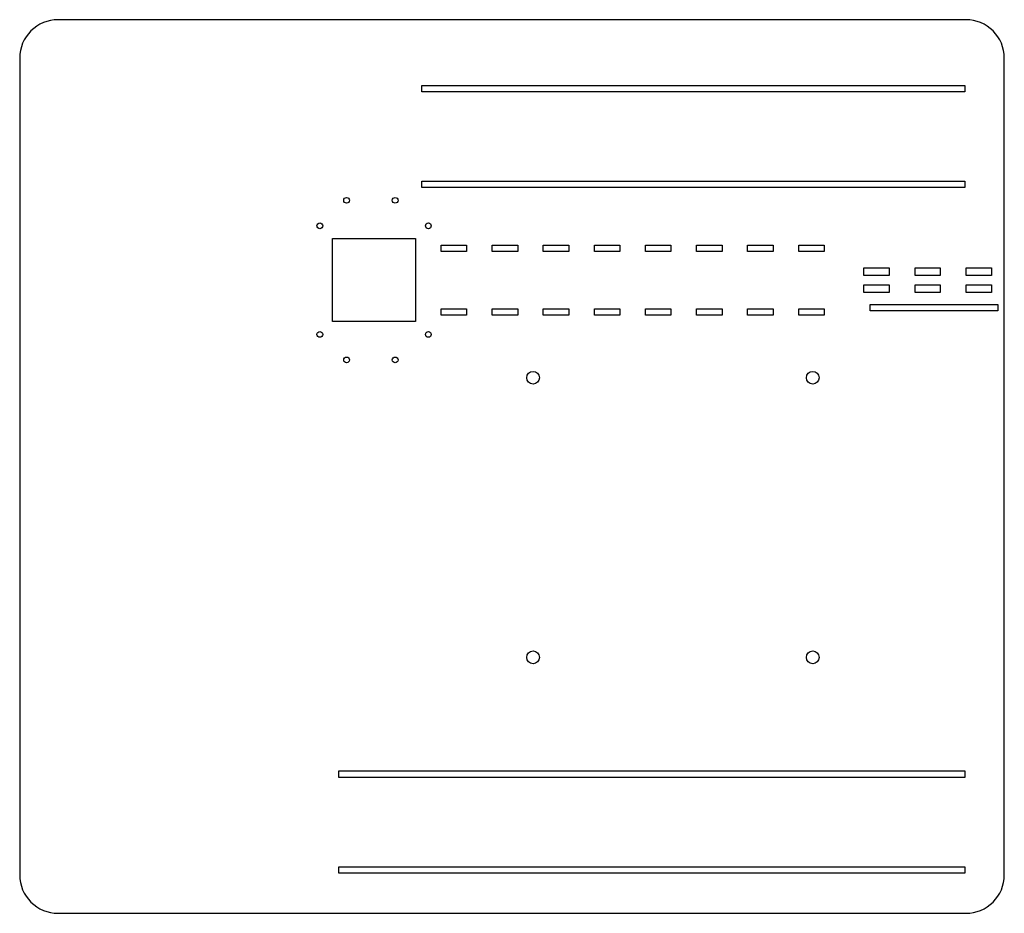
# Model space of a CAD drawing. Header units: millimetres. Extents: x -771 to 0, y 0 to 700.
import ezdxf

# ---------------------------------------------------------------- set-up
doc = ezdxf.new("R2010")
doc.units = ezdxf.units.MM

msp = doc.modelspace()

# ---------------------------------------------------------------- linework, layer by layer
msp.add_lwpolyline([(-741, 700, 0.414214), (-771, 670), (-771, 30, 0.414214), (-741, 0), (-30, 0, 0.414214), (0, 30), (0, 670, 0.414214), (-30, 700)], format="xyb", close=True)
for points in [[(-456, 648.5), (-31, 648.5), (-31, 643.5), (-456, 643.5)], [(-456, 573.5), (-31, 573.5), (-31, 568.5), (-456, 568.5)], [(-461, 528.5), (-461, 463.5), (-526, 463.5), (-526, 528.5)], [(-441, 523.5), (-421, 523.5), (-421, 518.5), (-441, 518.5)], [(-401, 523.5), (-381, 523.5), (-381, 518.5), (-401, 518.5)], [(-361, 523.5), (-341, 523.5), (-341, 518.5), (-361, 518.5)], [(-321, 523.5), (-301, 523.5), (-301, 518.5), (-321, 518.5)], [(-281, 523.5), (-261, 523.5), (-261, 518.5), (-281, 518.5)], [(-241, 523.5), (-221, 523.5), (-221, 518.5), (-241, 518.5)], [(-201, 523.5), (-181, 523.5), (-181, 518.5), (-201, 518.5)], [(-161, 523.5), (-141, 523.5), (-141, 518.5), (-161, 518.5)], [(-109.9, 499.6), (-109.9, 505.6), (-90.1, 505.6), (-90.1, 499.6)], [(-69.9, 505.6), (-50.1, 505.6), (-50.1, 499.6), (-69.9, 499.6)], [(-10.1, 499.6), (-29.9, 499.6), (-29.9, 505.6), (-10.1, 505.6)], [(-90.1, 486.4), (-109.9, 486.4), (-109.9, 492.4), (-90.1, 492.4)], [(-50.1, 486.4), (-69.9, 486.4), (-69.9, 492.4), (-50.1, 492.4)], [(-10.1, 486.4), (-29.9, 486.4), (-29.9, 492.4), (-10.1, 492.4)], [(-441, 468.5), (-441, 473.5), (-421, 473.5), (-421, 468.5)], [(-401, 468.5), (-401, 473.5), (-381, 473.5), (-381, 468.5)], [(-361, 468.5), (-361, 473.5), (-341, 473.5), (-341, 468.5)], [(-321, 468.5), (-321, 473.5), (-301, 473.5), (-301, 468.5)], [(-281, 468.5), (-281, 473.5), (-261, 473.5), (-261, 468.5)], [(-241, 468.5), (-241, 473.5), (-221, 473.5), (-221, 468.5)], [(-201, 468.5), (-201, 473.5), (-181, 473.5), (-181, 468.5)], [(-161, 473.5), (-141, 473.5), (-141, 468.5), (-161, 468.5)], [(-105, 477), (-5, 477), (-5, 472), (-105, 472)], [(-521, 111.5), (-31, 111.5), (-31, 106.5), (-521, 106.5)], [(-521, 36.5), (-31, 36.5), (-31, 31.5), (-521, 31.5)]]:
    msp.add_lwpolyline(points, close=True)
for centre, radius in [((-515, 558.5), 2.25), ((-477, 558.5), 2.25), ((-536, 538.5), 2.25), ((-451, 538.5), 2.25), ((-536, 453.5), 2.25), ((-451, 453.5), 2.25), ((-515, 433.5), 2.25), ((-477, 433.5), 2.25), ((-369, 419.5), 5), ((-150, 419.5), 5), ((-369, 200.5), 5), ((-150, 200.5), 5)]:
    msp.add_circle(centre, radius)

doc.saveas('drawing.dxf')
